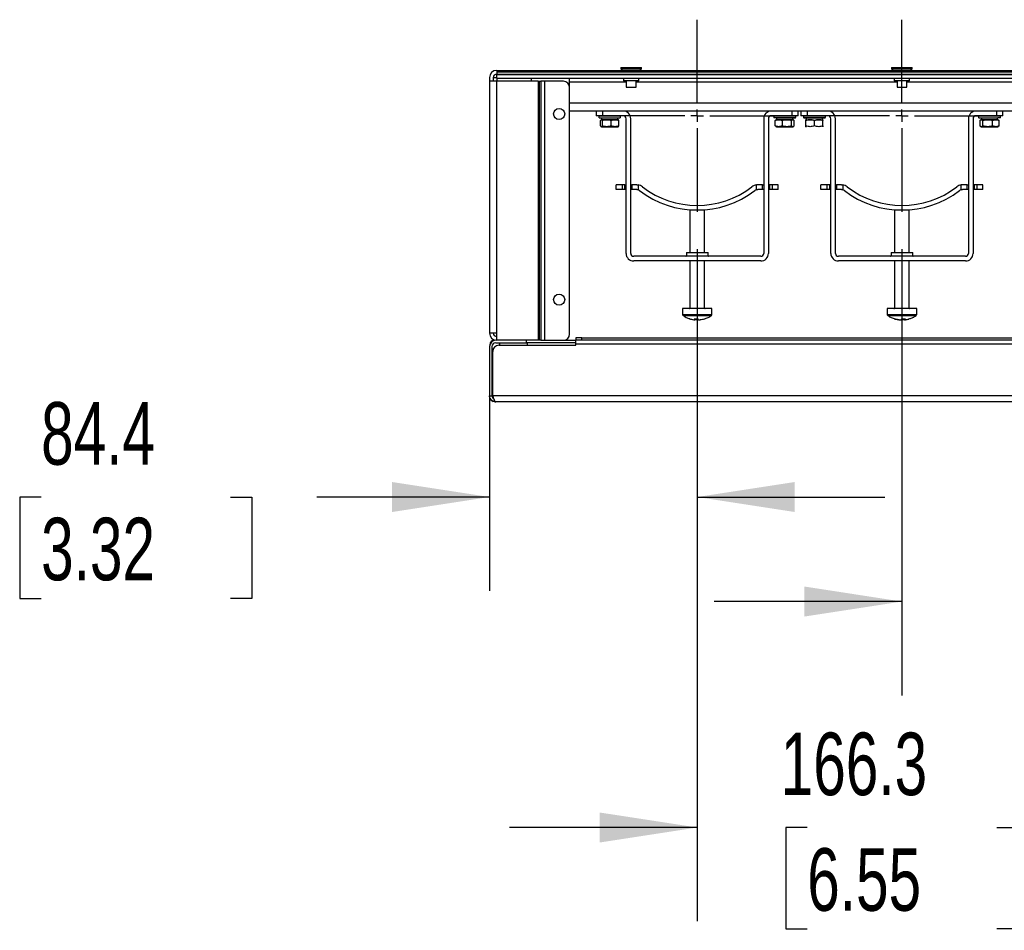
# Model space of a CAD drawing. Header units: millimetres. Extents: x 0 to 3353, y 0 to 2591.
# Tile 3 of 6: x 767 to 1167, y 1025 to 1394. Entities that reach past the tile are written whole.
import ezdxf

# ---------------------------------------------------------------- set-up
doc = ezdxf.new("R2010")
doc.units = ezdxf.units.MM
doc.header["$LTSCALE"] = 12
doc.linetypes.add('CENTERX2', pattern=[20.32, 12.7, -2.54, 2.54, -2.54])
doc.layers.add('CENTER', color=40, linetype='CENTERX2')
doc.layers.add('DIMENSIONS', color=140, linetype='Continuous', lineweight=25)
doc.styles.add('SLDTEXTSTYLE0', font='TXT', dxfattribs={"width": 0.7})
doc.dimstyles.new('SLDDIMSTYLE2', dxfattribs={"dimtxt": 25.896094, "dimasz": 39.624, "dimexe": 0, "dimexo": 0.0625, "dimgap": 6.474023, "dimtad": 0, "dimtih": 1, "dimtoh": 1, "dimrnd": 1e-09, "dimzin": 12, "dimdsep": 46, "dimtxsty": 'SLDTEXTSTYLE0', "dimsah": 1, "dimcen": 0.09, "dimadec": 0, "dimazin": 3, "dimtfac": 1, "dimtmove": 0, "dimatfit": 0, "dimfxl": 0, "dimfrac": 2, "dimtolj": 1, "dimtzin": 12, "dimarcsym": 0})

# ---------------------------------------------------------------- blocks, each defined once
blk = doc.blocks.new('_D_5')
at = {"layer": 'DIMENSIONS'}
for p, q in [((1125.32, 1301.16), (1125.32, 1120)), ((1208.47, 1301.16), (1208.47, 1120)), ((1125.32, 1158.1), (1049.12, 1158.1)), ((1208.47, 1158.1), (1292.12, 1158.1)), ((1327.21, 1158.1), (1318.51, 1158.1)), ((1318.51, 1158.1), (1318.51, 1116.94)), ((1404.16, 1158.1), (1412.86, 1158.1)), ((1412.86, 1158.1), (1412.86, 1116.94)), ((1318.51, 1116.94), (1327.21, 1116.94)), ((1412.86, 1116.94), (1404.16, 1116.94))]:
    blk.add_line(p, q, dxfattribs=at)
for points in [[(1125.32, 1158.1), (1085.7, 1164.2), (1085.7, 1152.01)], [(1208.47, 1158.1), (1248.09, 1152.01), (1248.09, 1164.2)]]:
    blk.add_solid(points, dxfattribs=at)
at = {"layer": 'DIMENSIONS', "char_height": 25.4, "attachment_point": 1, "style": 'SLDTEXTSTYLE0'}
for s, insert in [('83.2', (1327.21, 1196.64)), ('3.27', (1327.21, 1149.69))]:
    blk.add_mtext(s, dxfattribs=dict(at, insert=insert))
blk = doc.blocks.new('_D_6')
at = {"layer": 'DIMENSIONS'}
for p, q in [((1042.17, 1301.16), (1042.17, 1162.45)), ((957.82, 1251.86), (957.82, 1162.45)), ((775.69, 1200.55), (766.99, 1200.55)), ((766.99, 1200.55), (766.99, 1159.4)), ((852.64, 1200.55), (861.34, 1200.55)), ((861.34, 1200.55), (861.34, 1159.4)), ((957.82, 1200.55), (887.73, 1200.55)), ((1042.17, 1200.55), (1118.37, 1200.55)), ((766.99, 1159.4), (775.69, 1159.4)), ((861.34, 1159.4), (852.64, 1159.4))]:
    blk.add_line(p, q, dxfattribs=at)
for points in [[(957.82, 1200.55), (918.2, 1206.65), (918.2, 1194.46)], [(1042.17, 1200.55), (1081.79, 1194.46), (1081.79, 1206.65)]]:
    blk.add_solid(points, dxfattribs=at)
at = {"layer": 'DIMENSIONS', "char_height": 25.4, "attachment_point": 1, "style": 'SLDTEXTSTYLE0'}
for s, insert in [('84.4', (775.69, 1239.09)), ('3.32', (775.69, 1192.14))]:
    blk.add_mtext(s, dxfattribs=dict(at, insert=insert))
blk = doc.blocks.new('_D_7')
at = {"layer": 'DIMENSIONS'}
for p, q in [((1042.17, 1301.16), (1042.17, 1028.24)), ((1208.47, 1301.16), (1208.47, 1028.24)), ((1042.17, 1066.34), (965.97, 1066.34)), ((1086.84, 1066.34), (1078.15, 1066.34)), ((1078.15, 1066.34), (1078.15, 1025.18)), ((1163.8, 1066.34), (1172.49, 1066.34)), ((1172.49, 1066.34), (1172.49, 1025.18)), ((1208.47, 1066.34), (1284.67, 1066.34)), ((1078.15, 1025.18), (1086.84, 1025.18)), ((1172.49, 1025.18), (1163.8, 1025.18))]:
    blk.add_line(p, q, dxfattribs=at)
for points in [[(1042.17, 1066.34), (1002.55, 1072.43), (1002.55, 1060.24)], [(1208.47, 1066.34), (1248.09, 1060.24), (1248.09, 1072.43)]]:
    blk.add_solid(points, dxfattribs=at)
at = {"layer": 'DIMENSIONS', "char_height": 25.4, "attachment_point": 1, "style": 'SLDTEXTSTYLE0'}
for s, insert in [('166.3', (1076.07, 1104.88)), ('6.55', (1086.84, 1057.92))]:
    blk.add_mtext(s, dxfattribs=dict(at, insert=insert))
blk = doc.blocks.new('SW_CENTERMARKSYMBOL_0')
at = {"layer": 'CENTER', "color": 0}
for p, q in [((0, 5.08), (0, 39)), ((-5.08, 0), (-39, 0)), ((0, 0), (-2.54, 0)), ((0, 0), (0, 2.54)), ((0, 0), (0, -2.54)), ((0, 0), (2.54, 0)), ((5.08, 0), (39, 0)), ((0, -5.08), (0, -39))]:
    blk.add_line(p, q, dxfattribs=at)
blk = doc.blocks.new('SW_CENTERMARKSYMBOL_2')
at = {"layer": 'CENTER', "color": 0}
for p, q in [((0, 5.08), (0, 39)), ((-5.08, 0), (-39, 0)), ((0, 0), (-2.54, 0)), ((0, 0), (0, 2.54)), ((0, 0), (0, -2.54)), ((0, 0), (2.54, 0)), ((5.08, 0), (39, 0)), ((0, -5.08), (0, -39))]:
    blk.add_line(p, q, dxfattribs=at)

msp = doc.modelspace()

# ---------------------------------------------------------------- linework, layer by layer
for p, q in [((960.72, 1373.801), (1289.92, 1373.801)), ((960.72, 1373.801), (960.72, 1373.79)), ((960.72, 1373.79), (960.72, 1373.215)), ((960.72, 1373.215), (1289.92, 1373.215)), ((960.72, 1373.215), (960.72, 1372.249)), ((960.72, 1372.249), (1289.92, 1372.249)), ((960.72, 1372.103), (960.72, 1372.249)), ((960.72, 1372.103), (1289.92, 1372.103)), ((960.72, 1370.603), (960.72, 1372.103)), ((1011.12, 1374.951), (1011.12, 1374.451)), ((1011.12, 1374.951), (1019.52, 1374.951)), ((1011.12, 1374.451), (1011.77, 1373.801)), ((1011.12, 1374.451), (1019.52, 1374.451)), ((1018.87, 1373.801), (1019.52, 1374.451)), ((1019.52, 1374.451), (1019.52, 1374.951)), ((1121.12, 1374.951), (1121.12, 1374.451)), ((1121.12, 1374.951), (1129.52, 1374.951)), ((1121.12, 1374.451), (1121.77, 1373.801)), ((1121.12, 1374.451), (1129.52, 1374.451)), ((1128.87, 1373.801), (1129.52, 1374.451)), ((1129.52, 1374.451), (1129.52, 1374.951)), ((957.82, 1370.901), (957.82, 1369.401)), ((957.82, 1369.401), (957.82, 1267.101)), ((960.72, 1369.401), (957.82, 1369.401)), ((959.32, 1370.901), (959.32, 1369.401)), ((959.32, 1370.901), (960.72, 1370.901)), ((960.72, 1370.603), (1289.92, 1370.603)), ((960.72, 1370.603), (960.72, 1369.401)), ((960.72, 1267.101), (960.72, 1369.401)), ((977.563, 1369.401), (960.72, 1369.401)), ((974.82, 1369.401), (974.82, 1370.603)), ((977.563, 1369.401), (977.563, 1264.201)), ((977.563, 1369.401), (977.917, 1369.401)), ((977.917, 1369.401), (977.917, 1264.201)), ((977.917, 1369.401), (978.684, 1369.401)), ((978.684, 1369.401), (978.684, 1264.201)), ((980.099, 1369.401), (978.684, 1369.401)), ((980.099, 1369.401), (980.099, 1264.201)), ((987.842, 1369.401), (980.099, 1369.401)), ((990.32, 1369.101), (990.32, 1370.603)), ((990.32, 1367.227), (990.32, 1369.101)), ((990.32, 1369.101), (1013.32, 1369.101)), ((1012.22, 1370.603), (1012.22, 1369.601)), ((1018.42, 1369.601), (1012.22, 1369.601)), ((1013.32, 1369.601), (1013.32, 1366.951)), ((1017.32, 1366.951), (1017.32, 1369.601)), ((1017.32, 1369.101), (1123.32, 1369.101)), ((1018.42, 1369.601), (1018.42, 1370.603)), ((1122.22, 1370.603), (1122.22, 1369.601)), ((1128.42, 1369.601), (1122.22, 1369.601)), ((1123.32, 1369.601), (1123.32, 1366.951)), ((1127.32, 1366.951), (1127.32, 1369.601)), ((1127.32, 1369.101), (1233.32, 1369.101)), ((1128.42, 1369.601), (1128.42, 1370.603)), ((990.342, 1266.701), (990.342, 1366.901)), ((1013.32, 1366.951), (1017.32, 1366.951)), ((1123.32, 1366.951), (1127.32, 1366.951)), ((1260.299, 1360.501), (990.342, 1360.501)), ((1260.299, 1357.301), (990.342, 1357.301)), ((1001.17, 1357.301), (1001.17, 1355.401)), ((1003.67, 1357.301), (1003.67, 1355.401)), ((1080.67, 1355.401), (1080.67, 1357.301)), ((1083.17, 1355.401), (1083.17, 1357.301)), ((1084.32, 1357.301), (1084.32, 1355.401)), ((1086.82, 1357.301), (1086.82, 1355.401)), ((1163.82, 1355.401), (1163.82, 1357.301)), ((1166.32, 1355.401), (1166.32, 1357.301)), ((1003.67, 1355.401), (1001.17, 1355.401)), ((1002.17, 1355.301), (1002.17, 1354.701)), ((1002.221, 1355.301), (1011.07, 1355.301)), ((1002.91, 1351.25), (1002.91, 1353.452)), ((1003.241, 1353.801), (1003.106, 1353.723)), ((1003.241, 1353.801), (1010, 1353.801)), ((1003.32, 1354.601), (1003.32, 1353.801)), ((1003.509, 1353.452), (1003.509, 1351.25)), ((1012.07, 1355.401), (1003.67, 1355.401)), ((1007.22, 1351.25), (1007.22, 1353.452)), ((1009.92, 1353.801), (1009.92, 1354.601)), ((1010.135, 1353.723), (1010, 1353.801)), ((1010.331, 1353.452), (1010.11, 1353.68)), ((1010.331, 1351.25), (1010.331, 1353.452)), ((1011.07, 1354.701), (1011.07, 1355.301)), ((1013.27, 1299.501), (1013.27, 1354.201)), ((1015.17, 1299.501), (1015.17, 1354.201)), ((1069.17, 1354.201), (1069.17, 1299.501)), ((1071.07, 1354.201), (1071.07, 1299.501)), ((1080.67, 1355.401), (1072.27, 1355.401)), ((1073.27, 1355.301), (1073.27, 1354.701)), ((1073.27, 1355.301), (1074.548, 1355.301)), ((1073.27, 1354.701), (1082.17, 1354.701)), ((1074.141, 1353.624), (1073.864, 1353.452)), ((1073.864, 1351.25), (1073.864, 1353.452)), ((1074.341, 1353.801), (1074.114, 1353.67)), ((1074.341, 1353.801), (1075.311, 1353.801)), ((1074.42, 1354.601), (1074.42, 1353.801)), ((1074.548, 1355.301), (1082.17, 1355.301)), ((1075.311, 1353.801), (1081.1, 1353.801)), ((1076.658, 1353.452), (1076.658, 1351.25)), ((1080.514, 1351.25), (1080.514, 1353.452)), ((1083.17, 1355.401), (1080.67, 1355.401)), ((1081.02, 1353.801), (1081.02, 1354.601)), ((1081.326, 1353.67), (1081.1, 1353.801)), ((1081.577, 1351.25), (1081.577, 1353.452)), ((1082.17, 1354.701), (1082.17, 1355.301)), ((1086.82, 1355.401), (1084.32, 1355.401)), ((1085.32, 1355.301), (1085.32, 1354.701)), ((1085.32, 1355.301), (1094.22, 1355.301)), ((1085.32, 1354.701), (1094.22, 1354.701)), ((1086.391, 1353.801), (1086.32, 1353.76)), ((1086.32, 1351.25), (1086.32, 1353.452)), ((1086.47, 1354.601), (1086.47, 1353.801)), ((1095.22, 1355.401), (1086.82, 1355.401)), ((1089.77, 1351.25), (1089.77, 1353.452)), ((1093.07, 1353.801), (1093.07, 1354.601)), ((1093.22, 1353.76), (1093.15, 1353.801)), ((1093.22, 1351.25), (1093.22, 1353.452)), ((1094.22, 1354.701), (1094.22, 1355.301)), ((1096.42, 1299.501), (1096.42, 1354.201)), ((1098.32, 1299.501), (1098.32, 1354.201)), ((1152.32, 1354.201), (1152.32, 1299.501)), ((1154.22, 1354.201), (1154.22, 1299.501)), ((1163.82, 1355.401), (1155.42, 1355.401)), ((1156.42, 1355.301), (1156.42, 1354.701)), ((1156.964, 1353.452), (1156.964, 1351.25)), ((1157.491, 1353.801), (1157.193, 1353.629)), ((1157.491, 1353.801), (1164.25, 1353.801)), ((1157.57, 1354.601), (1157.57, 1353.801)), ((1158.241, 1351.25), (1158.241, 1353.452)), ((1162.147, 1351.25), (1162.147, 1353.452)), ((1166.32, 1355.401), (1163.82, 1355.401)), ((1164.138, 1355.401), (1163.964, 1355.401)), ((1164.17, 1353.801), (1164.17, 1354.601)), ((1164.213, 1354.701), (1165.32, 1354.701)), ((1164.547, 1353.629), (1164.25, 1353.801)), ((1164.356, 1355.301), (1165.32, 1355.301)), ((1164.777, 1353.452), (1164.513, 1353.57)), ((1164.777, 1351.25), (1164.777, 1353.452)), ((1165.32, 1354.701), (1165.32, 1355.301)), ((1003.106, 1350.979), (1003.241, 1350.901)), ((1003.241, 1350.901), (1010, 1350.901)), ((1010, 1350.901), (1010.135, 1350.979)), ((1010.11, 1351.022), (1010.331, 1351.25)), ((1073.864, 1351.25), (1074.14, 1351.101)), ((1074.104, 1351.038), (1074.341, 1350.901)), ((1074.341, 1350.901), (1081.1, 1350.901)), ((1081.1, 1350.901), (1081.337, 1351.038)), ((1086.32, 1350.942), (1086.391, 1350.901)), ((1093.15, 1350.901), (1093.22, 1350.942)), ((1157.202, 1351.068), (1157.491, 1350.901)), ((1157.491, 1350.901), (1164.25, 1350.901)), ((1164.25, 1350.901), (1164.539, 1351.068)), ((1164.513, 1351.113), (1164.777, 1351.25)), ((1009.27, 1325.401), (1009.27, 1327.301)), ((1011.77, 1327.301), (1009.27, 1327.301)), ((1011.77, 1325.401), (1009.27, 1325.401)), ((1011.77, 1325.401), (1011.77, 1327.301)), ((1012.82, 1327.301), (1011.77, 1327.301)), ((1012.82, 1325.401), (1011.77, 1325.401)), ((1012.82, 1325.401), (1012.82, 1327.301)), ((1012.82, 1327.301), (1013.27, 1327.301)), ((1013.27, 1325.401), (1012.82, 1325.401)), ((1015.17, 1327.301), (1015.62, 1327.301)), ((1015.62, 1325.401), (1015.17, 1325.401)), ((1015.62, 1327.301), (1015.62, 1325.401)), ((1017.615, 1327.301), (1015.62, 1327.301)), ((1017.615, 1325.401), (1015.62, 1325.401)), ((1018.12, 1327.267), (1018.12, 1325.333)), ((1066.22, 1325.333), (1066.22, 1327.267)), ((1068.72, 1327.301), (1066.726, 1327.301)), ((1068.72, 1325.401), (1066.726, 1325.401)), ((1068.72, 1325.401), (1068.72, 1327.301)), ((1068.72, 1327.301), (1069.17, 1327.301)), ((1069.17, 1325.401), (1068.72, 1325.401)), ((1071.07, 1327.301), (1071.52, 1327.301)), ((1071.52, 1325.401), (1071.07, 1325.401)), ((1071.52, 1327.301), (1071.52, 1325.401)), ((1072.57, 1327.301), (1071.52, 1327.301)), ((1072.57, 1325.401), (1071.52, 1325.401)), ((1072.57, 1327.301), (1072.57, 1325.401)), ((1075.07, 1327.301), (1072.57, 1327.301)), ((1075.07, 1325.401), (1072.57, 1325.401)), ((1075.07, 1325.401), (1075.07, 1327.301)), ((1092.42, 1325.401), (1092.42, 1327.301)), ((1094.92, 1327.301), (1092.42, 1327.301)), ((1094.92, 1325.401), (1092.42, 1325.401)), ((1094.92, 1325.401), (1094.92, 1327.301)), ((1095.97, 1327.301), (1094.92, 1327.301)), ((1095.97, 1325.401), (1094.92, 1325.401)), ((1095.97, 1325.401), (1095.97, 1327.301)), ((1095.97, 1327.301), (1096.42, 1327.301)), ((1096.42, 1325.401), (1095.97, 1325.401)), ((1098.32, 1327.301), (1098.77, 1327.301)), ((1098.77, 1325.401), (1098.32, 1325.401)), ((1098.77, 1327.301), (1098.77, 1325.401)), ((1100.765, 1327.301), (1098.77, 1327.301)), ((1100.765, 1325.401), (1098.77, 1325.401)), ((1101.27, 1327.267), (1101.27, 1325.333)), ((1149.37, 1325.333), (1149.37, 1327.267)), ((1151.87, 1327.301), (1149.876, 1327.301)), ((1151.87, 1325.401), (1149.876, 1325.401)), ((1151.87, 1325.401), (1151.87, 1327.301)), ((1151.87, 1327.301), (1152.32, 1327.301)), ((1152.32, 1325.401), (1151.87, 1325.401)), ((1154.22, 1327.301), (1154.67, 1327.301)), ((1154.67, 1325.401), (1154.22, 1325.401)), ((1154.67, 1327.301), (1154.67, 1325.401)), ((1155.72, 1327.301), (1154.67, 1327.301)), ((1155.72, 1325.401), (1154.67, 1325.401)), ((1155.72, 1327.301), (1155.72, 1325.401)), ((1158.22, 1327.301), (1155.72, 1327.301)), ((1158.22, 1325.401), (1155.72, 1325.401)), ((1158.22, 1325.401), (1158.22, 1327.301)), ((1039.17, 1317.045), (1039.17, 1299.901)), ((1045.17, 1317.045), (1039.17, 1317.045)), ((1045.17, 1299.901), (1045.17, 1317.045)), ((1122.32, 1317.045), (1122.32, 1299.901)), ((1128.32, 1317.045), (1122.32, 1317.045)), ((1128.32, 1299.901), (1128.32, 1317.045)), ((1037.77, 1299.901), (1037.77, 1298.501)), ((1037.77, 1299.901), (1046.57, 1299.901)), ((1046.57, 1298.501), (1046.57, 1299.901)), ((1120.92, 1299.901), (1120.92, 1298.501)), ((1120.92, 1299.901), (1129.72, 1299.901)), ((1129.72, 1298.501), (1129.72, 1299.901)), ((1067.97, 1298.301), (1016.37, 1298.301)), ((1067.97, 1296.401), (1016.37, 1296.401)), ((1037.77, 1298.501), (1042.17, 1298.501)), ((1039.17, 1296.401), (1039.17, 1277.295)), ((1042.17, 1298.501), (1046.57, 1298.501)), ((1045.17, 1277.295), (1045.17, 1296.401)), ((1151.12, 1298.301), (1099.52, 1298.301)), ((1151.12, 1296.401), (1099.52, 1296.401)), ((1120.92, 1298.501), (1125.32, 1298.501)), ((1122.32, 1296.401), (1122.32, 1277.295)), ((1125.32, 1298.501), (1129.72, 1298.501)), ((1128.32, 1277.295), (1128.32, 1296.401)), ((1036.17, 1277.045), (1036.17, 1274.719)), ((1048.17, 1277.045), (1036.17, 1277.045)), ((1039.17, 1277.295), (1045.17, 1277.295)), ((1048.17, 1274.719), (1048.17, 1277.045)), ((1119.32, 1277.045), (1119.32, 1274.719)), ((1131.32, 1277.045), (1119.32, 1277.045)), ((1122.32, 1277.295), (1128.32, 1277.295)), ((1131.32, 1274.719), (1131.32, 1277.045)), ((1036.17, 1274.719), (1048.17, 1274.719)), ((1036.399, 1274.278), (1047.942, 1274.278)), ((1040.736, 1272.56), (1041.254, 1272.56)), ((1041.686, 1272.56), (1041.244, 1272.56)), ((1041.254, 1272.56), (1041.259, 1272.961)), ((1041.68, 1272.961), (1041.686, 1272.56)), ((1042.371, 1272.961), (1041.969, 1272.961)), ((1042.655, 1272.56), (1043.376, 1272.56)), ((1043.605, 1272.56), (1043.376, 1272.56)), ((1119.32, 1274.719), (1131.32, 1274.719)), ((1119.549, 1274.278), (1131.092, 1274.278)), ((1122.135, 1272.995), (1122.511, 1272.863)), ((1124.208, 1272.56), (1123.846, 1272.56)), ((1124.208, 1272.56), (1124.975, 1272.56)), ((1125.666, 1272.56), (1125.387, 1272.81)), ((1125.666, 1272.56), (1125.674, 1272.953)), ((1126.358, 1272.56), (1125.666, 1272.56)), ((1126.34, 1272.946), (1126.348, 1272.56)), ((1126.348, 1272.56), (1126.795, 1272.56)), ((1128.101, 1272.874), (1128.506, 1272.999)), ((1128.492, 1272.961), (1128.385, 1272.961)), ((960.72, 1267.101), (957.82, 1267.101)), ((959.92, 1264.169), (959.92, 1264.3)), ((972.82, 1264.201), (960.32, 1264.201)), ((960.72, 1264.201), (960.72, 1267.101)), ((977.563, 1264.201), (972.82, 1264.201)), ((972.82, 1263.201), (972.82, 1264.201)), ((977.917, 1264.201), (977.563, 1264.201)), ((978.684, 1264.201), (977.917, 1264.201)), ((978.684, 1264.201), (980.099, 1264.201)), ((980.099, 1264.201), (987.842, 1264.201)), ((987.842, 1264.201), (992.82, 1264.201)), ((992.82, 1265.201), (992.82, 1264.201)), ((995.32, 1265.201), (992.82, 1265.201)), ((995.32, 1264.201), (992.82, 1264.201)), ((992.82, 1262.701), (992.82, 1264.201)), ((995.32, 1264.201), (995.32, 1265.201)), ((995.32, 1265.201), (1255.32, 1265.201)), ((1255.32, 1264.201), (995.32, 1264.201)), ((957.82, 1261.701), (957.82, 1241.701)), ((958.82, 1261.701), (958.82, 1241.701)), ((959.12, 1241.701), (959.12, 1259.701)), ((960.32, 1263.201), (972.82, 1263.201)), ((961.62, 1262.201), (992.82, 1262.201)), ((961.92, 1263.201), (961.92, 1262.201)), ((967.57, 1263.201), (973.22, 1263.102)), ((969.62, 1263.165), (969.62, 1263.201)), ((969.962, 1263.159), (969.997, 1263.201)), ((992.82, 1263.201), (972.82, 1263.201)), ((973.22, 1262.201), (973.22, 1263.102)), ((992.82, 1262.701), (1257.82, 1262.701)), ((992.82, 1262.201), (992.82, 1262.701)), ((957.82, 1241.701), (958.82, 1241.701)), ((1291.52, 1241.701), (959.12, 1241.701)), ((1290.32, 1239.201), (960.32, 1239.201))]:
    msp.add_line(p, q)
for centre in [(986.092, 1356.101), (986.092, 1280.701)]:
    msp.add_circle(centre, 2.25)
for centre, radius, start, end in [((960.72, 1370.901), 2.9, 90, 180), ((960.72, 1370.901), 1.4, 90, 180), ((987.842, 1366.901), 2.5, 0, 90), ((1012.07, 1354.201), 3.1, 0, 90), ((1072.27, 1354.201), 3.1, 90, 180), ((1095.22, 1354.201), 3.1, 0, 90), ((1155.42, 1354.201), 3.1, 90, 180), ((1002.27, 1355.301), 0.1, 90, 180), ((1002.27, 1354.701), 0.1, 180, 270), ((1010.97, 1355.301), 0.1, 0, 90), ((1010.97, 1354.701), 0.1, 270, 0), ((1012.07, 1354.201), 1.2, 0, 90), ((1072.27, 1354.201), 1.2, 90, 180), ((1073.37, 1355.301), 0.1, 90, 180), ((1073.37, 1354.701), 0.1, 180, 270), ((1082.07, 1355.301), 0.1, 0, 90), ((1082.07, 1354.701), 0.1, 270, 0), ((1085.42, 1355.301), 0.1, 90, 180), ((1085.42, 1354.701), 0.1, 180, 270), ((1094.12, 1355.301), 0.1, 0, 90), ((1094.12, 1354.701), 0.1, 270, 0), ((1095.22, 1354.201), 1.2, 0, 90), ((1155.42, 1354.201), 1.2, 90, 180), ((1156.52, 1355.301), 0.1, 90, 180), ((1156.52, 1354.701), 0.1, 180, 270), ((1165.22, 1355.301), 0.1, 0, 90), ((1165.22, 1354.701), 0.1, 270, 0), ((1017.615, 1323.501), 3.8, 52.41238, 82.3581), ((1017.615, 1323.501), 1.9, 52.41238, 74.57586), ((1042.17, 1355.401), 38.356, 232.41238, 307.58762), ((1042.17, 1355.401), 36.456, 232.41238, 307.58762), ((1066.726, 1323.501), 3.8, 97.6419, 127.58762), ((1066.726, 1323.501), 1.9, 105.42414, 127.58762), ((1100.765, 1323.501), 3.8, 52.41238, 82.3581), ((1100.765, 1323.501), 1.9, 52.41238, 74.57586), ((1125.32, 1355.401), 38.356, 232.41238, 307.58762), ((1125.32, 1355.401), 36.456, 232.41238, 307.58762), ((1149.876, 1323.501), 3.8, 97.6419, 127.58762), ((1149.876, 1323.501), 1.9, 105.42414, 127.58762), ((1016.37, 1299.501), 3.1, 180, 270), ((1016.37, 1299.501), 1.2, 180, 270), ((1037.57, 1298.501), 0.2, 270, 0), ((1046.77, 1298.501), 0.2, 180, 270), ((1067.97, 1299.501), 1.2, 270, 0), ((1067.97, 1299.501), 3.1, 270, 0), ((1099.52, 1299.501), 3.1, 180, 270), ((1099.52, 1299.501), 1.2, 180, 270), ((1120.72, 1298.501), 0.2, 270, 0), ((1129.92, 1298.501), 0.2, 180, 270), ((1151.12, 1299.501), 1.2, 270, 0), ((1151.12, 1299.501), 3.1, 270, 0), ((1038.92, 1277.295), 0.25, 270, 0), ((1045.42, 1277.295), 0.25, 180, 270), ((1122.07, 1277.295), 0.25, 270, 0), ((1128.57, 1277.295), 0.25, 180, 270), ((1036.71, 1274.719), 0.54, 180, 234.74847), ((1042.113, 1273.468), 1.25, 203.89487, 226.56263), ((1040.826, 1273.468), 1.25, 313.43737, 336.10513), ((1043.514, 1273.468), 1.25, 203.89487, 226.56263), ((1047.63, 1274.719), 0.54, 305.25153, 0), ((1119.86, 1274.719), 0.54, 180, 234.74847), ((1125.147, 1281.846), 9.377, 251.35724, 262.02695), ((1125.508, 1281.846), 9.377, 251.35724, 262.02695), ((1125.495, 1281.84), 9.371, 277.97128, 286.19511), ((1130.78, 1274.719), 0.54, 305.25153, 0), ((960.72, 1267.101), 2.9, 180, 270), ((960.32, 1261.701), 2.5, 90, 180), ((959.92, 1262.3), 2, 90, 176.78795), ((960.72, 1267.101), 1.4, 180, 270), ((987.842, 1266.701), 2.5, 270, 0), ((960.32, 1261.701), 1.5, 90, 180), ((961.62, 1259.701), 2.5, 90, 180), ((959.92, 1241.3), 2, 197.87286, 250.94208)]:
    msp.add_arc(centre, radius, start, end)
for points, knots in [([(1002.32, 1354.601), (1002.46, 1354.601), (1002.675, 1354.601), (1003.364, 1354.601), (1004.023, 1354.601), (1004.797, 1354.601), (1005.878, 1354.601), (1007.291, 1354.601), (1008.624, 1354.601), (1009.546, 1354.601), (1010.151, 1354.601), (1010.596, 1354.601), (1010.926, 1354.601), (1010.907, 1354.601), (1010.896, 1354.601)], [0, 0, 0, 0, 0.1257561, 0.1934529, 0.2625862, 0.3317196, 0.3994163, 0.5251724, 0.6509285, 0.7186253, 0.7877586, 0.856892, 0.9245887, 1, 1, 1, 1]), ([(1002.91, 1353.452), (1003.008, 1353.64), (1003.107, 1353.76), (1003.312, 1353.76), (1003.411, 1353.64), (1003.509, 1353.452)], [0, 0, 0, 0, 0.5, 0.5, 1, 1, 1, 1]), ([(1003.509, 1353.452), (1004.115, 1353.64), (1004.73, 1353.76), (1005.677, 1353.761), (1005.992, 1353.731), (1006.611, 1353.624), (1006.917, 1353.546), (1007.22, 1353.452)], [0, 0, 0, 0, 0.5, 0.5, 0.75, 0.75, 1, 1, 1, 1]), ([(1007.22, 1353.452), (1007.728, 1353.64), (1008.244, 1353.76), (1009.037, 1353.761), (1009.301, 1353.731), (1009.82, 1353.624), (1010.077, 1353.546), (1010.331, 1353.452)], [0, 0, 0, 0, 0.5, 0.5, 0.75, 0.75, 1, 1, 1, 1]), ([(1073.864, 1353.452), (1074.32, 1353.64), (1074.784, 1353.76), (1075.738, 1353.76), (1076.201, 1353.64), (1076.658, 1353.452)], [0, 0, 0, 0, 0.5, 0.5, 1, 1, 1, 1]), ([(1074.619, 1354.601), (1075.044, 1354.601), (1075.698, 1354.601), (1076.796, 1354.601), (1077.684, 1354.601), (1078.577, 1354.601), (1079.668, 1354.601), (1080.842, 1354.601), (1081.654, 1354.601), (1081.989, 1354.601), (1082.098, 1354.601), (1082.068, 1354.601), (1082.067, 1354.601)], [0, 0, 0, 0, 0.1590845, 0.2447225, 0.3321778, 0.4196331, 0.5052711, 0.6643556, 0.8234401, 0.909078, 0.9965334, 1, 1, 1, 1]), ([(1076.658, 1353.452), (1077.287, 1353.64), (1077.926, 1353.76), (1078.91, 1353.761), (1079.238, 1353.731), (1079.881, 1353.624), (1080.199, 1353.546), (1080.514, 1353.452)], [0, 0, 0, 0, 0.5, 0.5, 0.75, 0.75, 1, 1, 1, 1]), ([(1080.514, 1353.452), (1080.687, 1353.64), (1080.864, 1353.76), (1081.135, 1353.761), (1081.225, 1353.731), (1081.402, 1353.624), (1081.49, 1353.546), (1081.577, 1353.452)], [0, 0, 0, 0, 0.5, 0.5, 0.75, 0.75, 1, 1, 1, 1]), ([(1085.42, 1354.601), (1085.42, 1354.601), (1087.369, 1354.601), (1092.171, 1354.601), (1094.12, 1354.601), (1094.12, 1354.601)], [0, 0, 0, 0, 0.5, 0.5, 1, 1, 1, 1]), ([(1086.32, 1353.452), (1086.884, 1353.64), (1087.455, 1353.76), (1088.335, 1353.761), (1088.628, 1353.731), (1089.204, 1353.624), (1089.488, 1353.546), (1089.77, 1353.452)], [0, 0, 0, 0, 0.5, 0.5, 0.75, 0.75, 1, 1, 1, 1]), ([(1089.77, 1353.452), (1089.207, 1353.64), (1088.635, 1353.76), (1087.755, 1353.761), (1087.462, 1353.731), (1086.887, 1353.624), (1086.602, 1353.546), (1086.32, 1353.452)], [0, 0, 0, 0, 0.5, 0.5, 0.75, 0.75, 1, 1, 1, 1]), ([(1086.32, 1353.452), (1086.32, 1353.64), (1086.32, 1353.76), (1086.32, 1353.76), (1086.32, 1353.64), (1086.32, 1353.452)], [0, 0, 0, 0, 0.5, 0.5, 1, 1, 1, 1]), ([(1089.77, 1353.452), (1090.334, 1353.64), (1090.905, 1353.76), (1091.785, 1353.761), (1092.078, 1353.731), (1092.654, 1353.624), (1092.938, 1353.546), (1093.22, 1353.452)], [0, 0, 0, 0, 0.5, 0.5, 0.75, 0.75, 1, 1, 1, 1]), ([(1093.22, 1353.452), (1092.657, 1353.64), (1092.085, 1353.76), (1091.205, 1353.761), (1090.912, 1353.731), (1090.337, 1353.624), (1090.052, 1353.546), (1089.77, 1353.452)], [0, 0, 0, 0, 0.5, 0.5, 0.75, 0.75, 1, 1, 1, 1]), ([(1093.22, 1353.452), (1093.22, 1353.64), (1093.22, 1353.76), (1093.22, 1353.76), (1093.22, 1353.64), (1093.22, 1353.452)], [0, 0, 0, 0, 0.5, 0.5, 1, 1, 1, 1]), ([(1156.54, 1354.601), (1156.535, 1354.601), (1156.511, 1354.601), (1156.656, 1354.601), (1157.058, 1354.601), (1157.931, 1354.601), (1159.149, 1354.601), (1160.256, 1354.601), (1161.153, 1354.601), (1162.034, 1354.601), (1163.11, 1354.601), (1163.733, 1354.601), (1164.138, 1354.601)], [0, 0, 0, 0, 0.0266404, 0.112062, 0.1957086, 0.3510936, 0.5064787, 0.5901252, 0.6755468, 0.7609684, 0.8446149, 1, 1, 1, 1]), ([(1156.964, 1353.452), (1157.172, 1353.64), (1157.384, 1353.76), (1157.71, 1353.761), (1157.818, 1353.731), (1158.031, 1353.624), (1158.136, 1353.546), (1158.241, 1353.452)], [0, 0, 0, 0, 0.5, 0.5, 0.75, 0.75, 1, 1, 1, 1]), ([(1158.241, 1353.452), (1158.878, 1353.64), (1159.526, 1353.76), (1160.522, 1353.761), (1160.854, 1353.731), (1161.506, 1353.624), (1161.828, 1353.546), (1162.147, 1353.452)], [0, 0, 0, 0, 0.5, 0.5, 0.75, 0.75, 1, 1, 1, 1]), ([(1162.147, 1353.452), (1162.577, 1353.64), (1163.013, 1353.76), (1163.911, 1353.76), (1164.347, 1353.64), (1164.777, 1353.452)], [0, 0, 0, 0, 0.5, 0.5, 1, 1, 1, 1]), ([(1003.509, 1351.25), (1003.411, 1351.062), (1003.312, 1350.942), (1003.107, 1350.942), (1003.008, 1351.062), (1002.91, 1351.25)], [0, 0, 0, 0, 0.5, 0.5, 1, 1, 1, 1]), ([(1007.22, 1351.25), (1006.614, 1351.062), (1005.999, 1350.942), (1005.053, 1350.941), (1004.738, 1350.971), (1004.119, 1351.078), (1003.813, 1351.156), (1003.509, 1351.25)], [0, 0, 0, 0, 0.5, 0.5, 0.75, 0.75, 1, 1, 1, 1]), ([(1010.331, 1351.25), (1009.823, 1351.062), (1009.307, 1350.942), (1008.514, 1350.941), (1008.25, 1350.971), (1007.731, 1351.078), (1007.474, 1351.156), (1007.22, 1351.25)], [0, 0, 0, 0, 0.5, 0.5, 0.75, 0.75, 1, 1, 1, 1]), ([(1076.658, 1351.25), (1076.201, 1351.062), (1075.738, 1350.942), (1074.784, 1350.942), (1074.32, 1351.062), (1073.864, 1351.25)], [0, 0, 0, 0, 0.5, 0.5, 1, 1, 1, 1]), ([(1080.514, 1351.25), (1079.884, 1351.062), (1079.245, 1350.942), (1078.262, 1350.941), (1077.934, 1350.971), (1077.291, 1351.078), (1076.973, 1351.156), (1076.658, 1351.25)], [0, 0, 0, 0, 0.5, 0.5, 0.75, 0.75, 1, 1, 1, 1]), ([(1081.577, 1351.25), (1081.403, 1351.062), (1081.227, 1350.942), (1080.956, 1350.941), (1080.866, 1350.971), (1080.688, 1351.078), (1080.601, 1351.156), (1080.514, 1351.25)], [0, 0, 0, 0, 0.5, 0.5, 0.75, 0.75, 1, 1, 1, 1]), ([(1089.77, 1351.25), (1089.207, 1351.062), (1088.635, 1350.942), (1087.755, 1350.941), (1087.462, 1350.971), (1086.887, 1351.078), (1086.602, 1351.156), (1086.32, 1351.25)], [0, 0, 0, 0, 0.5, 0.5, 0.75, 0.75, 1, 1, 1, 1]), ([(1086.32, 1351.25), (1086.32, 1351.062), (1086.32, 1350.942), (1086.32, 1350.942), (1086.32, 1351.062), (1086.32, 1351.25)], [0, 0, 0, 0, 0.5, 0.5, 1, 1, 1, 1]), ([(1093.22, 1351.25), (1092.657, 1351.062), (1092.085, 1350.942), (1091.205, 1350.941), (1090.912, 1350.971), (1090.337, 1351.078), (1090.052, 1351.156), (1089.77, 1351.25)], [0, 0, 0, 0, 0.5, 0.5, 0.75, 0.75, 1, 1, 1, 1]), ([(1093.22, 1351.25), (1093.22, 1351.062), (1093.22, 1350.942), (1093.22, 1350.942), (1093.22, 1351.062), (1093.22, 1351.25)], [0, 0, 0, 0, 0.5, 0.5, 1, 1, 1, 1]), ([(1158.241, 1351.25), (1158.032, 1351.062), (1157.821, 1350.942), (1157.495, 1350.941), (1157.386, 1350.971), (1157.173, 1351.078), (1157.068, 1351.156), (1156.964, 1351.25)], [0, 0, 0, 0, 0.5, 0.5, 0.75, 0.75, 1, 1, 1, 1]), ([(1162.147, 1351.25), (1161.509, 1351.062), (1160.862, 1350.942), (1159.865, 1350.941), (1159.534, 1350.971), (1158.882, 1351.078), (1158.56, 1351.156), (1158.241, 1351.25)], [0, 0, 0, 0, 0.5, 0.5, 0.75, 0.75, 1, 1, 1, 1]), ([(1164.777, 1351.25), (1164.347, 1351.062), (1163.911, 1350.942), (1163.013, 1350.942), (1162.577, 1351.062), (1162.147, 1351.25)], [0, 0, 0, 0, 0.5, 0.5, 1, 1, 1, 1]), ([(1036.483, 1274.255), (1036.641, 1274.137), (1037.227, 1273.697), (1038.132, 1273.246), (1038.9, 1273.019), (1039.155, 1272.944)], [0, 0, 0, 0, 0.1975704, 0.7337064, 1, 1, 1, 1]), ([(1039.149, 1272.946), (1039.135, 1272.943), (1039.078, 1272.93), (1039.035, 1272.948), (1039.004, 1272.961)], [0, 0, 0, 0, 0.2474646, 1, 1, 1, 1]), ([(1045.107, 1272.961), (1045.152, 1272.949), (1045.227, 1272.929), (1045.284, 1272.947), (1045.307, 1272.955)], [0, 0, 0, 0, 0.5837864, 1, 1, 1, 1]), ([(1045.299, 1272.979), (1045.614, 1273.083), (1046.44, 1273.354), (1047.313, 1273.807), (1047.811, 1274.203), (1047.888, 1274.265)], [0, 0, 0, 0, 0.3427682, 0.8983719, 1, 1, 1, 1]), ([(1119.611, 1274.263), (1119.741, 1274.165), (1120.263, 1273.771), (1121.113, 1273.33), (1121.858, 1273.086), (1122.135, 1272.995)], [0, 0, 0, 0, 0.17184, 0.691898, 1, 1, 1, 1]), ([(1128.506, 1272.999), (1128.688, 1273.051), (1129.357, 1273.245), (1130.227, 1273.685), (1130.852, 1274.14), (1131.068, 1274.296)], [0, 0, 0, 0, 0.1973113, 0.72326721, 1, 1, 1, 1]), ([(960.32, 1239.201), (960.284, 1239.201), (960.248, 1239.202), (960.212, 1239.203), (960.194, 1239.204), (960.176, 1239.205), (960.158, 1239.206), (960.14, 1239.207), (960.122, 1239.209), (960.104, 1239.21), (960.086, 1239.212), (960.068, 1239.214), (960.05, 1239.216), (960.032, 1239.218), (960.014, 1239.22), (959.996, 1239.222), (959.978, 1239.224), (959.96, 1239.227), (959.942, 1239.23), (959.906, 1239.235), (959.871, 1239.241), (959.835, 1239.249), (959.817, 1239.252), (959.8, 1239.256), (959.782, 1239.26), (959.764, 1239.264), (959.747, 1239.268), (959.729, 1239.272), (959.712, 1239.276), (959.694, 1239.281), (959.677, 1239.285), (959.659, 1239.29), (959.642, 1239.295), (959.624, 1239.3), (959.607, 1239.305), (959.59, 1239.31), (959.572, 1239.315), (959.555, 1239.321), (959.538, 1239.326), (959.521, 1239.332), (959.504, 1239.338), (959.487, 1239.344), (959.47, 1239.35), (959.436, 1239.362), (959.402, 1239.375), (959.368, 1239.389), (959.352, 1239.396), (959.335, 1239.403), (959.319, 1239.41), (959.302, 1239.418), (959.285, 1239.425), (959.269, 1239.433), (959.253, 1239.44), (959.236, 1239.448), (959.22, 1239.456), (959.204, 1239.464), (959.188, 1239.472), (959.172, 1239.48), (959.156, 1239.489), (959.14, 1239.497), (959.124, 1239.506), (959.108, 1239.515), (959.092, 1239.523), (959.076, 1239.532), (959.045, 1239.55), (959.014, 1239.569), (958.983, 1239.588), (958.968, 1239.598), (958.953, 1239.608), (958.938, 1239.618), (958.923, 1239.628), (958.908, 1239.638), (958.893, 1239.648), (958.878, 1239.659), (958.864, 1239.669), (958.849, 1239.68), (958.834, 1239.69), (958.82, 1239.701), (958.805, 1239.712), (958.791, 1239.723), (958.777, 1239.734), (958.763, 1239.746), (958.748, 1239.757), (958.734, 1239.768), (958.721, 1239.78), (958.707, 1239.791), (958.693, 1239.803), (958.679, 1239.815), (958.652, 1239.839), (958.625, 1239.863), (958.599, 1239.888), (958.586, 1239.9), (958.573, 1239.913), (958.56, 1239.926), (958.547, 1239.938), (958.534, 1239.951), (958.522, 1239.964), (958.509, 1239.977), (958.497, 1239.99), (958.485, 1240.004), (958.472, 1240.017), (958.46, 1240.03), (958.448, 1240.044), (958.436, 1240.058), (958.424, 1240.071), (958.413, 1240.085), (958.401, 1240.099), (958.39, 1240.113), (958.378, 1240.127), (958.367, 1240.141), (958.356, 1240.155), (958.344, 1240.169), (958.322, 1240.198), (958.301, 1240.227), (958.28, 1240.256), (958.269, 1240.271), (958.259, 1240.286), (958.249, 1240.301), (958.239, 1240.316), (958.229, 1240.331), (958.219, 1240.346), (958.209, 1240.362), (958.2, 1240.377), (958.19, 1240.392), (958.181, 1240.408), (958.171, 1240.423), (958.162, 1240.439), (958.153, 1240.454), (958.144, 1240.47), (958.135, 1240.486), (958.127, 1240.502), (958.118, 1240.518), (958.11, 1240.534), (958.093, 1240.566), (958.077, 1240.598), (958.061, 1240.631), (958.053, 1240.647), (958.046, 1240.663), (958.038, 1240.68), (958.031, 1240.696), (958.024, 1240.713), (958.017, 1240.73), (958.01, 1240.746), (958.003, 1240.763), (957.996, 1240.78), (957.99, 1240.797), (957.983, 1240.813), (957.977, 1240.83), (957.97, 1240.847), (957.964, 1240.864), (957.958, 1240.881), (957.952, 1240.899), (957.947, 1240.916), (957.941, 1240.933), (957.936, 1240.95), (957.93, 1240.967), (957.925, 1240.985), (957.915, 1241.019), (957.905, 1241.054), (957.896, 1241.089), (957.892, 1241.107), (957.888, 1241.124), (957.884, 1241.142), (957.88, 1241.16), (957.876, 1241.177), (957.872, 1241.195), (957.868, 1241.213), (957.865, 1241.231), (957.862, 1241.248), (957.858, 1241.266), (957.855, 1241.284), (957.852, 1241.302), (957.849, 1241.32), (957.847, 1241.337), (957.844, 1241.355), (957.842, 1241.373), (957.839, 1241.391), (957.837, 1241.409), (957.835, 1241.427), (957.833, 1241.445), (957.832, 1241.463), (957.83, 1241.483), (957.828, 1241.503), (957.827, 1241.522), (957.825, 1241.542), (957.824, 1241.562), (957.823, 1241.582), (957.821, 1241.621), (957.82, 1241.661), (957.82, 1241.701)], [0, 0, 0, 0, 0.0001286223, 0.0001286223, 0.0001286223, 0.0001929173, 0.0001929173, 0.0001929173, 0.0002572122, 0.0002572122, 0.0002572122, 0.0003215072, 0.0003215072, 0.0003215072, 0.0003858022, 0.0003858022, 0.0003858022, 0.0004500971, 0.0004500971, 0.0004500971, 0.0005787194, 0.0005787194, 0.0005787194, 0.0006430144, 0.0006430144, 0.0006430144, 0.0007073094, 0.0007073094, 0.0007073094, 0.0007716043, 0.0007716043, 0.0007716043, 0.0008358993, 0.0008358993, 0.0008358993, 0.0009001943, 0.0009001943, 0.0009001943, 0.0009644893, 0.0009644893, 0.0009644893, 0.0010287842, 0.0010287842, 0.0010287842, 0.0011574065, 0.0011574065, 0.0011574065, 0.0012217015, 0.0012217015, 0.0012217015, 0.0012859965, 0.0012859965, 0.0012859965, 0.0013502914, 0.0013502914, 0.0013502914, 0.0014145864, 0.0014145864, 0.0014145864, 0.0014788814, 0.0014788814, 0.0014788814, 0.0015431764, 0.0015431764, 0.0015431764, 0.0016717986, 0.0016717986, 0.0016717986, 0.0017360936, 0.0017360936, 0.0017360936, 0.0018003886, 0.0018003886, 0.0018003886, 0.0018646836, 0.0018646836, 0.0018646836, 0.0019289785, 0.0019289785, 0.0019289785, 0.0019932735, 0.0019932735, 0.0019932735, 0.0020575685, 0.0020575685, 0.0020575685, 0.0021218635, 0.0021218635, 0.0021218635, 0.0022504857, 0.0022504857, 0.0022504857, 0.0023147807, 0.0023147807, 0.0023147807, 0.0023790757, 0.0023790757, 0.0023790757, 0.0024433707, 0.0024433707, 0.0024433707, 0.0025076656, 0.0025076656, 0.0025076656, 0.0025719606, 0.0025719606, 0.0025719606, 0.0026362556, 0.0026362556, 0.0026362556, 0.0027005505, 0.0027005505, 0.0027005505, 0.0028291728, 0.0028291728, 0.0028291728, 0.0028934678, 0.0028934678, 0.0028934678, 0.0029577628, 0.0029577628, 0.0029577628, 0.0030220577, 0.0030220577, 0.0030220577, 0.0030863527, 0.0030863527, 0.0030863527, 0.0031506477, 0.0031506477, 0.0031506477, 0.0032149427, 0.0032149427, 0.0032149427, 0.0033435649, 0.0033435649, 0.0033435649, 0.0034078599, 0.0034078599, 0.0034078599, 0.0034721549, 0.0034721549, 0.0034721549, 0.0035364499, 0.0035364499, 0.0035364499, 0.0036007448, 0.0036007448, 0.0036007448, 0.0036650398, 0.0036650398, 0.0036650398, 0.0037293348, 0.0037293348, 0.0037293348, 0.0037936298, 0.0037936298, 0.0037936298, 0.003922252, 0.003922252, 0.003922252, 0.003986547, 0.003986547, 0.003986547, 0.004050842, 0.004050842, 0.004050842, 0.004115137, 0.004115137, 0.004115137, 0.0041794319, 0.0041794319, 0.0041794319, 0.0042437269, 0.0042437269, 0.0042437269, 0.0043080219, 0.0043080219, 0.0043080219, 0.0043723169, 0.0043723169, 0.0043723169, 0.0044428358, 0.0044428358, 0.0044428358, 0.0045133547, 0.0045133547, 0.0045133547, 0.0046546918, 0.0046546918, 0.0046546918, 0.0046546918]), ([(958.82, 1241.701), (958.857, 1241.468), (958.931, 1240.995), (959.262, 1240.535), (959.512, 1240.448), (959.531, 1240.441)], [0, 0, 0, 0, 0.4732597, 0.9608403, 1, 1, 1, 1]), ([(959.12, 1241.701), (959.171, 1241.536), (959.22, 1241.373), (959.32, 1241.054), (959.37, 1240.896), (959.47, 1240.593), (959.52, 1240.449), (959.62, 1240.178), (959.67, 1240.049), (959.77, 1239.818), (959.82, 1239.715), (959.919, 1239.533), (959.97, 1239.454), (960.119, 1239.267), (960.219, 1239.201), (960.32, 1239.201)], [0, 0, 0, 0, 0.125, 0.125, 0.25, 0.25, 0.375, 0.375, 0.5, 0.5, 0.625, 0.625, 0.75, 0.75, 1, 1, 1, 1])]:
    msp.add_open_spline(points, degree=3, knots=knots)
for points in [[(1017.615, 1327.301), (1017.782, 1327.301), (1017.951, 1327.29), (1018.12, 1327.267)], [(1017.615, 1325.401), (1017.785, 1325.401), (1017.953, 1325.379), (1018.12, 1325.333)], [(1066.726, 1327.301), (1066.558, 1327.301), (1066.39, 1327.29), (1066.22, 1327.267)], [(1066.22, 1325.333), (1066.387, 1325.379), (1066.556, 1325.401), (1066.726, 1325.401)], [(1100.765, 1327.301), (1100.932, 1327.301), (1101.101, 1327.29), (1101.27, 1327.267)], [(1100.765, 1325.401), (1100.935, 1325.401), (1101.103, 1325.379), (1101.27, 1325.333)], [(1149.876, 1327.301), (1149.708, 1327.301), (1149.54, 1327.29), (1149.37, 1327.267)], [(1149.37, 1325.333), (1149.537, 1325.379), (1149.706, 1325.401), (1149.876, 1325.401)], [(1039.004, 1272.961), (1039.569, 1272.775), (1040.146, 1272.641), (1040.736, 1272.56)], [(1040.97, 1272.961), (1041.435, 1272.931), (1041.902, 1272.931), (1042.371, 1272.961)], [(1043.376, 1272.56), (1043.965, 1272.641), (1044.542, 1272.775), (1045.107, 1272.961)], [(1122.149, 1272.961), (1122.255, 1272.931), (1122.376, 1272.931), (1122.511, 1272.961)], [(1124.975, 1272.56), (1125.127, 1272.641), (1125.276, 1272.775), (1125.422, 1272.961)], [(1125.422, 1272.961), (1125.883, 1272.931), (1126.342, 1272.931), (1126.795, 1272.961)], [(1126.795, 1272.961), (1126.649, 1272.775), (1126.5, 1272.641), (1126.348, 1272.56)]]:
    msp.add_open_spline(points, degree=3)

# ---------------------------------------------------------------- block references
at = {"layer": 'CENTER'}
for name, p in [('SW_CENTERMARKSYMBOL_2', (1042.17, 1355.401)), ('SW_CENTERMARKSYMBOL_0', (1125.32, 1355.401))]:
    msp.add_blockref(name, p, dxfattribs=at)

# ---------------------------------------------------------------- dimensions: what is measured, and where the dimension line sits
at = {"layer": 'DIMENSIONS'}
for base, p1, p2, picture, middle in [((1042.17, 1200.554), (957.82, 1267.101), (1042.17, 1316.405), '_D_6', (814.163, 1200.554)), ((1208.47, 1066.339), (1042.17, 1316.405), (1208.47, 1316.405), '_D_7', (1125.32, 1066.339)), ((1208.47, 1158.101), (1125.32, 1316.405), (1208.47, 1316.405), '_D_5', (1365.684, 1158.101))]:
    dim = msp.add_linear_dim(base=base, p1=p1, p2=p2, dimstyle='SLDDIMSTYLE2', dxfattribs=at)
    dim.commit()
    dim.dimension.update_dxf_attribs({"geometry": picture, "text_midpoint": middle, "dimtype": 160})

doc.saveas('drawing.dxf')
